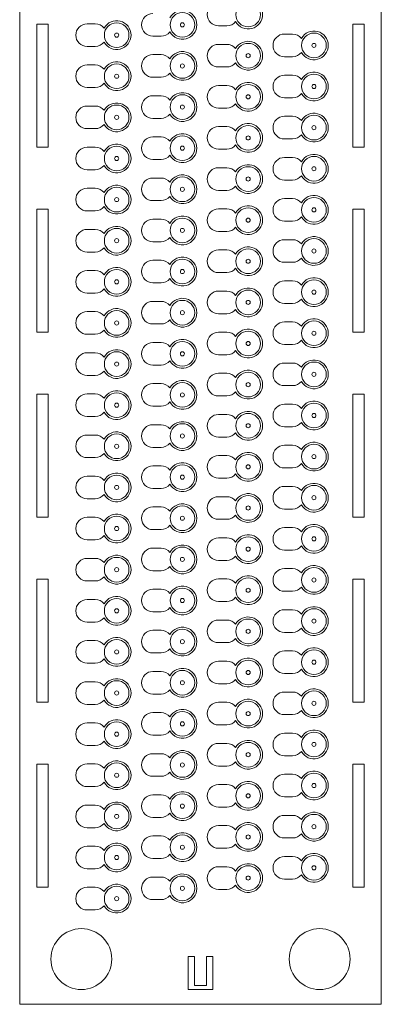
# Model space of a CAD drawing. Header units: millimetres. Extents: x 0 to 88, y 0 to 448.
# Tile 1 of 2: x 0 to 88, y 0 to 239. Entities that reach past the tile are written whole.
import ezdxf

# ---------------------------------------------------------------- set-up
doc = ezdxf.new("R2010")
doc.units = ezdxf.units.MM

msp = doc.modelspace()

# ---------------------------------------------------------------- linework, layer by layer
at = {"color": 7, "linetype": 'Continuous', "lineweight": 15}
for p, q in [((0, 448), (0, 0)), ((88, 0), (88, 448)), ((4.16, 238.38), (4.16, 208.48)), ((6.9, 238.38), (4.16, 238.38)), ((6.9, 208.48), (6.9, 238.38)), ((18.4, 238.45), (16.4, 238.45)), ((48.4, 237.95), (50.4, 237.95)), ((83.84, 238.38), (81.1, 238.38)), ((81.1, 238.38), (81.1, 208.48)), ((83.84, 208.48), (83.84, 238.38)), ((32.4, 235.45), (34.4, 235.45)), ((66.4, 235.95), (64.4, 235.95)), ((16.4, 232.95), (18.4, 232.95)), ((50.4, 233.45), (48.4, 233.45)), ((34.4, 230.95), (32.4, 230.95)), ((64.4, 230.45), (66.4, 230.45)), ((18.4, 228.45), (16.4, 228.45)), ((48.4, 227.95), (50.4, 227.95)), ((32.4, 225.45), (34.4, 225.45)), ((66.4, 225.95), (64.4, 225.95)), ((16.4, 222.95), (18.4, 222.95)), ((50.4, 223.45), (48.4, 223.45)), ((34.4, 220.95), (32.4, 220.95)), ((64.4, 220.45), (66.4, 220.45)), ((18.4, 218.45), (16.4, 218.45)), ((48.4, 217.95), (50.4, 217.95)), ((66.4, 215.95), (64.4, 215.95)), ((32.4, 215.45), (34.4, 215.45)), ((50.4, 213.45), (48.4, 213.45)), ((16.4, 212.95), (18.4, 212.95)), ((34.4, 210.95), (32.4, 210.95)), ((4.16, 208.48), (6.9, 208.48)), ((18.4, 208.45), (16.4, 208.45)), ((64.4, 210.45), (66.4, 210.45)), ((81.1, 208.48), (83.84, 208.48)), ((48.4, 207.95), (50.4, 207.95)), ((66.4, 205.95), (64.4, 205.95)), ((32.4, 205.45), (34.4, 205.45)), ((16.4, 202.95), (18.4, 202.95)), ((50.4, 203.45), (48.4, 203.45)), ((34.4, 200.95), (32.4, 200.95)), ((64.4, 200.45), (66.4, 200.45)), ((18.4, 198.45), (16.4, 198.45)), ((48.4, 197.95), (50.4, 197.95)), ((32.4, 195.45), (34.4, 195.45)), ((66.4, 195.95), (64.4, 195.95)), ((4.16, 193.38), (4.16, 163.48)), ((6.9, 193.38), (4.16, 193.38)), ((6.9, 163.48), (6.9, 193.38)), ((16.4, 192.95), (18.4, 192.95)), ((50.4, 193.45), (48.4, 193.45)), ((83.84, 193.38), (81.1, 193.38)), ((81.1, 193.38), (81.1, 163.48)), ((83.84, 163.48), (83.84, 193.38)), ((34.4, 190.95), (32.4, 190.95)), ((64.4, 190.45), (66.4, 190.45)), ((18.4, 188.45), (16.4, 188.45)), ((48.4, 187.95), (50.4, 187.95)), ((32.4, 185.45), (34.4, 185.45)), ((66.4, 185.95), (64.4, 185.95)), ((16.4, 182.95), (18.4, 182.95)), ((50.4, 183.45), (48.4, 183.45)), ((34.4, 180.95), (32.4, 180.95)), ((64.4, 180.45), (66.4, 180.45)), ((18.4, 178.45), (16.4, 178.45)), ((48.4, 177.95), (50.4, 177.95)), ((32.4, 175.45), (34.4, 175.45)), ((66.4, 175.95), (64.4, 175.95)), ((16.4, 172.95), (18.4, 172.95)), ((50.4, 173.45), (48.4, 173.45)), ((34.4, 170.95), (32.4, 170.95)), ((64.4, 170.45), (66.4, 170.45)), ((18.4, 168.45), (16.4, 168.45)), ((48.4, 167.95), (50.4, 167.95)), ((32.4, 165.45), (34.4, 165.45)), ((66.4, 165.95), (64.4, 165.95)), ((4.16, 163.48), (6.9, 163.48)), ((16.4, 162.95), (18.4, 162.95)), ((50.4, 163.45), (48.4, 163.45)), ((81.1, 163.48), (83.84, 163.48)), ((34.4, 160.95), (32.4, 160.95)), ((64.4, 160.45), (66.4, 160.45)), ((18.4, 158.45), (16.4, 158.45)), ((48.4, 157.95), (50.4, 157.95)), ((66.4, 155.95), (64.4, 155.95)), ((32.4, 155.45), (34.4, 155.45)), ((50.4, 153.45), (48.4, 153.45)), ((16.4, 152.95), (18.4, 152.95)), ((34.4, 150.95), (32.4, 150.95)), ((64.4, 150.45), (66.4, 150.45)), ((4.16, 148.38), (4.16, 118.48)), ((6.9, 148.38), (4.16, 148.38)), ((6.9, 118.48), (6.9, 148.38)), ((18.4, 148.45), (16.4, 148.45)), ((48.4, 147.95), (50.4, 147.95)), ((83.84, 148.38), (81.1, 148.38)), ((81.1, 148.38), (81.1, 118.48)), ((83.84, 118.48), (83.84, 148.38)), ((32.4, 145.45), (34.4, 145.45)), ((66.4, 145.95), (64.4, 145.95)), ((16.4, 142.95), (18.4, 142.95)), ((50.4, 143.45), (48.4, 143.45)), ((34.4, 140.95), (32.4, 140.95)), ((64.4, 140.45), (66.4, 140.45)), ((18.4, 138.45), (16.4, 138.45)), ((48.4, 137.95), (50.4, 137.95)), ((32.4, 135.45), (34.4, 135.45)), ((66.4, 135.95), (64.4, 135.95)), ((16.4, 132.95), (18.4, 132.95)), ((50.4, 133.45), (48.4, 133.45)), ((34.4, 130.95), (32.4, 130.95)), ((64.4, 130.45), (66.4, 130.45)), ((18.4, 128.45), (16.4, 128.45)), ((48.4, 127.95), (50.4, 127.95)), ((32.4, 125.45), (34.4, 125.45)), ((66.4, 125.95), (64.4, 125.95)), ((16.4, 122.95), (18.4, 122.95)), ((50.4, 123.45), (48.4, 123.45)), ((34.4, 120.95), (32.4, 120.95)), ((64.4, 120.45), (66.4, 120.45)), ((4.16, 118.48), (6.9, 118.48)), ((18.4, 118.45), (16.4, 118.45)), ((48.4, 117.95), (50.4, 117.95)), ((81.1, 118.48), (83.84, 118.48)), ((32.4, 115.45), (34.4, 115.45)), ((66.4, 115.95), (64.4, 115.95)), ((16.4, 112.95), (18.4, 112.95)), ((50.4, 113.45), (48.4, 113.45)), ((34.4, 110.95), (32.4, 110.95)), ((64.4, 110.45), (66.4, 110.45)), ((18.4, 108.45), (16.4, 108.45)), ((48.4, 107.95), (50.4, 107.95)), ((32.4, 105.45), (34.4, 105.45)), ((66.4, 105.95), (64.4, 105.95)), ((4.16, 103.38), (4.16, 73.48)), ((6.9, 103.38), (4.16, 103.38)), ((6.9, 73.48), (6.9, 103.38)), ((50.4, 103.45), (48.4, 103.45)), ((83.84, 103.38), (81.1, 103.38)), ((81.1, 103.38), (81.1, 73.48)), ((83.84, 73.48), (83.84, 103.38)), ((16.4, 102.95), (18.4, 102.95)), ((34.4, 100.95), (32.4, 100.95)), ((18.4, 98.45), (16.4, 98.45)), ((64.4, 100.45), (66.4, 100.45)), ((48.4, 97.95), (50.4, 97.95)), ((66.4, 95.95), (64.4, 95.95)), ((32.4, 95.45), (34.4, 95.45)), ((50.4, 93.45), (48.4, 93.45)), ((16.4, 92.95), (18.4, 92.95)), ((34.4, 90.95), (32.4, 90.95)), ((64.4, 90.45), (66.4, 90.45)), ((18.4, 88.45), (16.4, 88.45)), ((48.4, 87.95), (50.4, 87.95)), ((32.4, 85.45), (34.4, 85.45)), ((66.4, 85.95), (64.4, 85.95)), ((16.4, 82.95), (18.4, 82.95)), ((50.4, 83.45), (48.4, 83.45)), ((34.4, 80.95), (32.4, 80.95)), ((64.4, 80.45), (66.4, 80.45)), ((18.4, 78.45), (16.4, 78.45)), ((48.4, 77.95), (50.4, 77.95)), ((32.4, 75.45), (34.4, 75.45)), ((66.4, 75.95), (64.4, 75.95)), ((4.16, 73.48), (6.9, 73.48)), ((16.4, 72.95), (18.4, 72.95)), ((50.4, 73.45), (48.4, 73.45)), ((81.1, 73.48), (83.84, 73.48)), ((34.4, 70.95), (32.4, 70.95)), ((64.4, 70.45), (66.4, 70.45)), ((18.4, 68.45), (16.4, 68.45)), ((48.4, 67.95), (50.4, 67.95)), ((32.4, 65.45), (34.4, 65.45)), ((66.4, 65.95), (64.4, 65.95)), ((16.4, 62.95), (18.4, 62.95)), ((50.4, 63.45), (48.4, 63.45)), ((34.4, 60.95), (32.4, 60.95)), ((64.4, 60.45), (66.4, 60.45)), ((4.16, 58.38), (4.16, 28.48)), ((6.9, 58.38), (4.16, 58.38)), ((6.9, 28.48), (6.9, 58.38)), ((18.4, 58.45), (16.4, 58.45)), ((48.4, 57.95), (50.4, 57.95)), ((83.84, 58.38), (81.1, 58.38)), ((81.1, 58.38), (81.1, 28.48)), ((83.84, 28.48), (83.84, 58.38)), ((32.4, 55.45), (34.4, 55.45)), ((66.4, 55.95), (64.4, 55.95)), ((16.4, 52.95), (18.4, 52.95)), ((50.4, 53.45), (48.4, 53.45)), ((34.4, 50.95), (32.4, 50.95)), ((64.4, 50.45), (66.4, 50.45)), ((18.4, 48.45), (16.4, 48.45)), ((48.4, 47.95), (50.4, 47.95)), ((66.4, 45.95), (64.4, 45.95)), ((32.4, 45.45), (34.4, 45.45)), ((50.4, 43.45), (48.4, 43.45)), ((16.4, 42.95), (18.4, 42.95)), ((34.4, 40.95), (32.4, 40.95)), ((18.4, 38.45), (16.4, 38.45)), ((64.4, 40.45), (66.4, 40.45)), ((48.4, 37.95), (50.4, 37.95)), ((66.4, 35.95), (64.4, 35.95)), ((32.4, 35.45), (34.4, 35.45)), ((16.4, 32.95), (18.4, 32.95)), ((50.4, 33.45), (48.4, 33.45)), ((34.4, 30.95), (32.4, 30.95)), ((64.4, 30.45), (66.4, 30.45)), ((4.16, 28.48), (6.9, 28.48)), ((18.4, 28.45), (16.4, 28.45)), ((48.4, 27.95), (50.4, 27.95)), ((81.1, 28.48), (83.84, 28.48)), ((32.4, 25.45), (34.4, 25.45)), ((16.4, 22.95), (18.4, 22.95)), ((42.5, 11.6), (41, 11.6)), ((41, 11.6), (41, 3.6)), ((42.5, 4.6), (42.5, 11.6)), ((47, 11.6), (45.5, 11.6)), ((45.5, 11.6), (45.5, 4.6)), ((47, 3.6), (47, 11.6)), ((41, 3.6), (47, 3.6)), ((45.5, 4.6), (42.5, 4.6)), ((0, 0), (88, 0))]:
    msp.add_line(p, q, dxfattribs=at)
for centre, radius in [((55.6, 240.7), 3), ((39.6, 238.2), 3), ((23.6, 235.7), 3), ((39.6, 238.2), 0.5), ((23.6, 235.7), 0.5), ((71.6, 233.2), 3), ((55.6, 230.7), 3), ((71.6, 233.2), 0.5), ((39.6, 228.2), 3), ((55.6, 230.7), 0.5), ((23.6, 225.7), 3), ((39.6, 228.2), 0.5), ((23.6, 225.7), 0.5), ((71.6, 223.2), 3), ((55.6, 220.7), 3), ((71.6, 223.2), 0.5), ((39.6, 218.2), 3), ((55.6, 220.7), 0.5), ((23.6, 215.7), 3), ((39.6, 218.2), 0.5), ((23.6, 215.7), 0.5), ((71.6, 213.2), 3), ((55.6, 210.7), 3), ((71.6, 213.2), 0.5), ((39.6, 208.2), 3), ((55.6, 210.7), 0.5), ((23.6, 205.7), 3), ((39.6, 208.2), 0.5), ((23.6, 205.7), 0.5), ((71.6, 203.2), 3), ((55.6, 200.7), 3), ((71.6, 203.2), 0.5), ((39.6, 198.2), 3), ((55.6, 200.7), 0.5), ((23.6, 195.7), 3), ((39.6, 198.2), 0.5), ((23.6, 195.7), 0.5), ((71.6, 193.2), 3), ((55.6, 190.7), 3), ((71.6, 193.2), 0.5), ((39.6, 188.2), 3), ((55.6, 190.7), 0.5), ((23.6, 185.7), 3), ((39.6, 188.2), 0.5), ((23.6, 185.7), 0.5), ((71.6, 183.2), 3), ((55.6, 180.7), 3), ((71.6, 183.2), 0.5), ((39.6, 178.2), 3), ((55.6, 180.7), 0.5), ((23.6, 175.7), 3), ((39.6, 178.2), 0.5), ((23.6, 175.7), 0.5), ((71.6, 173.2), 3), ((55.6, 170.7), 3), ((71.6, 173.2), 0.5), ((39.6, 168.2), 3), ((55.6, 170.7), 0.5), ((23.6, 165.7), 3), ((39.6, 168.2), 0.5), ((23.6, 165.7), 0.5), ((71.6, 163.2), 3), ((55.6, 160.7), 3), ((71.6, 163.2), 0.5), ((39.6, 158.2), 3), ((55.6, 160.7), 0.5), ((23.6, 155.7), 3), ((39.6, 158.2), 0.5), ((23.6, 155.7), 0.5), ((71.6, 153.2), 3), ((55.6, 150.7), 3), ((71.6, 153.2), 0.5), ((39.6, 148.2), 3), ((55.6, 150.7), 0.5), ((23.6, 145.7), 3), ((39.6, 148.2), 0.5), ((23.6, 145.7), 0.5), ((71.6, 143.2), 3), ((55.6, 140.7), 3), ((71.6, 143.2), 0.5), ((39.6, 138.2), 3), ((55.6, 140.7), 0.5), ((23.6, 135.7), 3), ((39.6, 138.2), 0.5), ((23.6, 135.7), 0.5), ((71.6, 133.2), 3), ((55.6, 130.7), 3), ((71.6, 133.2), 0.5), ((39.6, 128.2), 3), ((55.6, 130.7), 0.5), ((23.6, 125.7), 3), ((39.6, 128.2), 0.5), ((23.6, 125.7), 0.5), ((71.6, 123.2), 3), ((55.6, 120.7), 3), ((71.6, 123.2), 0.5), ((39.6, 118.2), 3), ((55.6, 120.7), 0.5), ((23.6, 115.7), 3), ((39.6, 118.2), 0.5), ((23.6, 115.7), 0.5), ((71.6, 113.2), 3), ((55.6, 110.7), 3), ((71.6, 113.2), 0.5), ((39.6, 108.2), 3), ((55.6, 110.7), 0.5), ((23.6, 105.7), 3), ((39.6, 108.2), 0.5), ((23.6, 105.7), 0.5), ((71.6, 103.2), 3), ((55.6, 100.7), 3), ((71.6, 103.2), 0.5), ((39.6, 98.2), 3), ((55.6, 100.7), 0.5), ((23.6, 95.7), 3), ((39.6, 98.2), 0.5), ((23.6, 95.7), 0.5), ((71.6, 93.2), 3), ((55.6, 90.7), 3), ((71.6, 93.2), 0.5), ((39.6, 88.2), 3), ((55.6, 90.7), 0.5), ((23.6, 85.7), 3), ((39.6, 88.2), 0.5), ((23.6, 85.7), 0.5), ((71.6, 83.2), 3), ((55.6, 80.7), 3), ((71.6, 83.2), 0.5), ((39.6, 78.2), 3), ((55.6, 80.7), 0.5), ((23.6, 75.7), 3), ((39.6, 78.2), 0.5), ((23.6, 75.7), 0.5), ((71.6, 73.2), 3), ((55.6, 70.7), 3), ((71.6, 73.2), 0.5), ((39.6, 68.2), 3), ((55.6, 70.7), 0.5), ((23.6, 65.7), 3), ((39.6, 68.2), 0.5), ((23.6, 65.7), 0.5), ((71.6, 63.2), 3), ((55.6, 60.7), 3), ((71.6, 63.2), 0.5), ((39.6, 58.2), 3), ((55.6, 60.7), 0.5), ((23.6, 55.7), 3), ((39.6, 58.2), 0.5), ((23.6, 55.7), 0.5), ((71.6, 53.2), 3), ((55.6, 50.7), 3), ((71.6, 53.2), 0.5), ((39.6, 48.2), 3), ((55.6, 50.7), 0.5), ((23.6, 45.7), 3), ((39.6, 48.2), 0.5), ((23.6, 45.7), 0.5), ((71.6, 43.2), 3), ((55.6, 40.7), 3), ((71.6, 43.2), 0.5), ((39.6, 38.2), 3), ((55.6, 40.7), 0.5), ((23.6, 35.7), 3), ((39.6, 38.2), 0.5), ((23.6, 35.7), 0.5), ((71.6, 33.2), 3), ((55.6, 30.7), 3), ((71.6, 33.2), 0.5), ((39.6, 28.2), 3), ((55.6, 30.7), 0.5), ((23.6, 25.7), 3), ((39.6, 28.2), 0.5), ((23.6, 25.7), 0.5), ((15, 11), 7.4), ((73, 11), 7.4)]:
    msp.add_circle(centre, radius, dxfattribs=at)
for centre, radius, start, end in [((48.4, 240.7), 2.75, 90, 270), ((55.6, 240.7), 3.5, 209.3508, 150.6492), ((32.4, 238.2), 2.75, 90, 270), ((39.6, 238.2), 3.5, 209.3508, 150.6492), ((16.4, 235.7), 2.75, 90, 270), ((18.4, 235.7), 2.75, 38.5967, 90), ((23.6, 235.7), 3.5, 209.3508, 150.6492), ((50.4, 240.7), 2.75, 270, 321.4033), ((34.4, 238.2), 2.75, 270, 321.4033), ((64.4, 233.2), 2.75, 90, 270), ((66.4, 233.2), 2.75, 38.5967, 90), ((71.6, 233.2), 3.5, 209.3508, 150.6492), ((18.4, 235.7), 2.75, 270, 321.4033), ((48.4, 230.7), 2.75, 90, 270), ((50.4, 230.7), 2.75, 38.5967, 90), ((55.6, 230.7), 3.5, 209.3508, 150.6492), ((32.4, 228.2), 2.75, 90, 270), ((34.4, 228.2), 2.75, 38.5967, 90), ((39.6, 228.2), 3.5, 209.3508, 150.6492), ((66.4, 233.2), 2.75, 270, 321.4033), ((16.4, 225.7), 2.75, 90, 270), ((18.4, 225.7), 2.75, 38.5967, 90), ((23.6, 225.7), 3.5, 209.3508, 150.6492), ((50.4, 230.7), 2.75, 270, 321.4033), ((34.4, 228.2), 2.75, 270, 321.4033), ((64.4, 223.2), 2.75, 90, 270), ((66.4, 223.2), 2.75, 38.5967, 90), ((71.6, 223.2), 3.5, 209.3508, 150.6492), ((18.4, 225.7), 2.75, 270, 321.4033), ((48.4, 220.7), 2.75, 90, 270), ((50.4, 220.7), 2.75, 38.5967, 90), ((55.6, 220.7), 3.5, 209.3508, 150.6492), ((32.4, 218.2), 2.75, 90, 270), ((34.4, 218.2), 2.75, 38.5967, 90), ((39.6, 218.2), 3.5, 209.3508, 150.6492), ((66.4, 223.2), 2.75, 270, 321.4033), ((16.4, 215.7), 2.75, 90, 270), ((18.4, 215.7), 2.75, 38.5967, 90), ((23.6, 215.7), 3.5, 209.3508, 150.6492), ((50.4, 220.7), 2.75, 270, 321.4033), ((34.4, 218.2), 2.75, 270, 321.4033), ((64.4, 213.2), 2.75, 90, 270), ((66.4, 213.2), 2.75, 38.5967, 90), ((71.6, 213.2), 3.5, 209.3508, 150.6492), ((18.4, 215.7), 2.75, 270, 321.4033), ((48.4, 210.7), 2.75, 90, 270), ((50.4, 210.7), 2.75, 38.5967, 90), ((55.6, 210.7), 3.5, 209.3508, 150.6492), ((32.4, 208.2), 2.75, 90, 270), ((34.4, 208.2), 2.75, 38.5967, 90), ((39.6, 208.2), 3.5, 209.3508, 150.6492), ((66.4, 213.2), 2.75, 270, 321.4033), ((16.4, 205.7), 2.75, 90, 270), ((18.4, 205.7), 2.75, 38.5967, 90), ((23.6, 205.7), 3.5, 209.3508, 150.6492), ((50.4, 210.7), 2.75, 270, 321.4033), ((34.4, 208.2), 2.75, 270, 321.4033), ((64.4, 203.2), 2.75, 90, 270), ((66.4, 203.2), 2.75, 38.5967, 90), ((71.6, 203.2), 3.5, 209.3508, 150.6492), ((18.4, 205.7), 2.75, 270, 321.4033), ((55.6, 200.7), 3.5, 209.3508, 150.6492), ((39.6, 198.2), 3.5, 209.3508, 150.6492), ((48.4, 200.7), 2.75, 90, 270), ((50.4, 200.7), 2.75, 38.5967, 90), ((66.4, 203.2), 2.75, 270, 321.4033), ((23.6, 195.7), 3.5, 209.3508, 150.6492), ((32.4, 198.2), 2.75, 90, 270), ((34.4, 198.2), 2.75, 38.5967, 90), ((50.4, 200.7), 2.75, 270, 321.4033), ((16.4, 195.7), 2.75, 90, 270), ((18.4, 195.7), 2.75, 38.5967, 90), ((34.4, 198.2), 2.75, 270, 321.4033), ((71.6, 193.2), 3.5, 209.3508, 150.6492), ((18.4, 195.7), 2.75, 270, 321.4033), ((55.6, 190.7), 3.5, 209.3508, 150.6492), ((64.4, 193.2), 2.75, 90, 270), ((66.4, 193.2), 2.75, 38.5967, 90), ((39.6, 188.2), 3.5, 209.3508, 150.6492), ((48.4, 190.7), 2.75, 90, 270), ((50.4, 190.7), 2.75, 38.5967, 90), ((23.6, 185.7), 3.5, 209.3508, 150.6492), ((32.4, 188.2), 2.75, 90, 270), ((34.4, 188.2), 2.75, 38.5967, 90), ((66.4, 193.2), 2.75, 270, 321.4033), ((16.4, 185.7), 2.75, 90, 270), ((18.4, 185.7), 2.75, 38.5967, 90), ((50.4, 190.7), 2.75, 270, 321.4033), ((34.4, 188.2), 2.75, 270, 321.4033), ((64.4, 183.2), 2.75, 90, 270), ((66.4, 183.2), 2.75, 38.5967, 90), ((71.6, 183.2), 3.5, 209.3508, 150.6492), ((18.4, 185.7), 2.75, 270, 321.4033), ((48.4, 180.7), 2.75, 90, 270), ((50.4, 180.7), 2.75, 38.5967, 90), ((55.6, 180.7), 3.5, 209.3508, 150.6492), ((32.4, 178.2), 2.75, 90, 270), ((34.4, 178.2), 2.75, 38.5967, 90), ((39.6, 178.2), 3.5, 209.3508, 150.6492), ((66.4, 183.2), 2.75, 270, 321.4033), ((16.4, 175.7), 2.75, 90, 270), ((18.4, 175.7), 2.75, 38.5967, 90), ((23.6, 175.7), 3.5, 209.3508, 150.6492), ((50.4, 180.7), 2.75, 270, 321.4033), ((34.4, 178.2), 2.75, 270, 321.4033), ((64.4, 173.2), 2.75, 90, 270), ((66.4, 173.2), 2.75, 38.5967, 90), ((71.6, 173.2), 3.5, 209.3508, 150.6492), ((18.4, 175.7), 2.75, 270, 321.4033), ((48.4, 170.7), 2.75, 90, 270), ((50.4, 170.7), 2.75, 38.5967, 90), ((55.6, 170.7), 3.5, 209.3508, 150.6492), ((32.4, 168.2), 2.75, 90, 270), ((34.4, 168.2), 2.75, 38.5967, 90), ((39.6, 168.2), 3.5, 209.3508, 150.6492), ((66.4, 173.2), 2.75, 270, 321.4033), ((16.4, 165.7), 2.75, 90, 270), ((18.4, 165.7), 2.75, 38.5967, 90), ((23.6, 165.7), 3.5, 209.3508, 150.6492), ((50.4, 170.7), 2.75, 270, 321.4033), ((34.4, 168.2), 2.75, 270, 321.4033), ((64.4, 163.2), 2.75, 90, 270), ((66.4, 163.2), 2.75, 38.5967, 90), ((71.6, 163.2), 3.5, 209.3508, 150.6492), ((18.4, 165.7), 2.75, 270, 321.4033), ((48.4, 160.7), 2.75, 90, 270), ((50.4, 160.7), 2.75, 38.5967, 90), ((55.6, 160.7), 3.5, 209.3508, 150.6492), ((32.4, 158.2), 2.75, 90, 270), ((34.4, 158.2), 2.75, 38.5967, 90), ((39.6, 158.2), 3.5, 209.3508, 150.6492), ((66.4, 163.2), 2.75, 270, 321.4033), ((16.4, 155.7), 2.75, 90, 270), ((18.4, 155.7), 2.75, 38.5967, 90), ((23.6, 155.7), 3.5, 209.3508, 150.6492), ((50.4, 160.7), 2.75, 270, 321.4033), ((34.4, 158.2), 2.75, 270, 321.4033), ((64.4, 153.2), 2.75, 90, 270), ((66.4, 153.2), 2.75, 38.5967, 90), ((71.6, 153.2), 3.5, 209.3508, 150.6492), ((18.4, 155.7), 2.75, 270, 321.4033), ((48.4, 150.7), 2.75, 90, 270), ((50.4, 150.7), 2.75, 38.5967, 90), ((55.6, 150.7), 3.5, 209.3508, 150.6492), ((32.4, 148.2), 2.75, 90, 270), ((34.4, 148.2), 2.75, 38.5967, 90), ((39.6, 148.2), 3.5, 209.3508, 150.6492), ((66.4, 153.2), 2.75, 270, 321.4033), ((23.6, 145.7), 3.5, 209.3508, 150.6492), ((50.4, 150.7), 2.75, 270, 321.4033), ((16.4, 145.7), 2.75, 90, 270), ((18.4, 145.7), 2.75, 38.5967, 90), ((34.4, 148.2), 2.75, 270, 321.4033), ((71.6, 143.2), 3.5, 209.3508, 150.6492), ((18.4, 145.7), 2.75, 270, 321.4033), ((55.6, 140.7), 3.5, 209.3508, 150.6492), ((64.4, 143.2), 2.75, 90, 270), ((66.4, 143.2), 2.75, 38.5967, 90), ((39.6, 138.2), 3.5, 209.3508, 150.6492), ((48.4, 140.7), 2.75, 90, 270), ((50.4, 140.7), 2.75, 38.5967, 90), ((66.4, 143.2), 2.75, 270, 321.4033), ((23.6, 135.7), 3.5, 209.3508, 150.6492), ((32.4, 138.2), 2.75, 90, 270), ((34.4, 138.2), 2.75, 38.5967, 90), ((50.4, 140.7), 2.75, 270, 321.4033), ((16.4, 135.7), 2.75, 90, 270), ((18.4, 135.7), 2.75, 38.5967, 90), ((71.6, 133.2), 3.5, 209.3508, 150.6492), ((34.4, 138.2), 2.75, 270, 321.4033), ((55.6, 130.7), 3.5, 209.3508, 150.6492), ((64.4, 133.2), 2.75, 90, 270), ((66.4, 133.2), 2.75, 38.5967, 90), ((18.4, 135.7), 2.75, 270, 321.4033), ((39.6, 128.2), 3.5, 209.3508, 150.6492), ((48.4, 130.7), 2.75, 90, 270), ((50.4, 130.7), 2.75, 38.5967, 90), ((32.4, 128.2), 2.75, 90, 270), ((34.4, 128.2), 2.75, 38.5967, 90), ((66.4, 133.2), 2.75, 270, 321.4033), ((16.4, 125.7), 2.75, 90, 270), ((18.4, 125.7), 2.75, 38.5967, 90), ((23.6, 125.7), 3.5, 209.3508, 150.6492), ((50.4, 130.7), 2.75, 270, 321.4033), ((34.4, 128.2), 2.75, 270, 321.4033), ((64.4, 123.2), 2.75, 90, 270), ((66.4, 123.2), 2.75, 38.5967, 90), ((71.6, 123.2), 3.5, 209.3508, 150.6492), ((18.4, 125.7), 2.75, 270, 321.4033), ((48.4, 120.7), 2.75, 90, 270), ((50.4, 120.7), 2.75, 38.5967, 90), ((55.6, 120.7), 3.5, 209.3508, 150.6492), ((32.4, 118.2), 2.75, 90, 270), ((34.4, 118.2), 2.75, 38.5967, 90), ((39.6, 118.2), 3.5, 209.3508, 150.6492), ((66.4, 123.2), 2.75, 270, 321.4033), ((16.4, 115.7), 2.75, 90, 270), ((18.4, 115.7), 2.75, 38.5967, 90), ((23.6, 115.7), 3.5, 209.3508, 150.6492), ((50.4, 120.7), 2.75, 270, 321.4033), ((34.4, 118.2), 2.75, 270, 321.4033), ((64.4, 113.2), 2.75, 90, 270), ((66.4, 113.2), 2.75, 38.5967, 90), ((71.6, 113.2), 3.5, 209.3508, 150.6492), ((18.4, 115.7), 2.75, 270, 321.4033), ((48.4, 110.7), 2.75, 90, 270), ((50.4, 110.7), 2.75, 38.5967, 90), ((55.6, 110.7), 3.5, 209.3508, 150.6492), ((32.4, 108.2), 2.75, 90, 270), ((34.4, 108.2), 2.75, 38.5967, 90), ((39.6, 108.2), 3.5, 209.3508, 150.6492), ((66.4, 113.2), 2.75, 270, 321.4033), ((16.4, 105.7), 2.75, 90, 270), ((18.4, 105.7), 2.75, 38.5967, 90), ((23.6, 105.7), 3.5, 209.3508, 150.6492), ((50.4, 110.7), 2.75, 270, 321.4033), ((34.4, 108.2), 2.75, 270, 321.4033), ((64.4, 103.2), 2.75, 90, 270), ((66.4, 103.2), 2.75, 38.5967, 90), ((71.6, 103.2), 3.5, 209.3508, 150.6492), ((18.4, 105.7), 2.75, 270, 321.4033), ((48.4, 100.7), 2.75, 90, 270), ((50.4, 100.7), 2.75, 38.5967, 90), ((55.6, 100.7), 3.5, 209.3508, 150.6492), ((32.4, 98.2), 2.75, 90, 270), ((34.4, 98.2), 2.75, 38.5967, 90), ((39.6, 98.2), 3.5, 209.3508, 150.6492), ((66.4, 103.2), 2.75, 270, 321.4033), ((16.4, 95.7), 2.75, 90, 270), ((18.4, 95.7), 2.75, 38.5967, 90), ((23.6, 95.7), 3.5, 209.3508, 150.6492), ((50.4, 100.7), 2.75, 270, 321.4033), ((34.4, 98.2), 2.75, 270, 321.4033), ((64.4, 93.2), 2.75, 90, 270), ((66.4, 93.2), 2.75, 38.5967, 90), ((71.6, 93.2), 3.5, 209.3508, 150.6492), ((18.4, 95.7), 2.75, 270, 321.4033), ((48.4, 90.7), 2.75, 90, 270), ((50.4, 90.7), 2.75, 38.5967, 90), ((55.6, 90.7), 3.5, 209.3508, 150.6492), ((39.6, 88.2), 3.5, 209.3508, 150.6492), ((66.4, 93.2), 2.75, 270, 321.4033), ((23.6, 85.7), 3.5, 209.3508, 150.6492), ((32.4, 88.2), 2.75, 90, 270), ((34.4, 88.2), 2.75, 38.5967, 90), ((50.4, 90.7), 2.75, 270, 321.4033), ((16.4, 85.7), 2.75, 90, 270), ((18.4, 85.7), 2.75, 38.5967, 90), ((34.4, 88.2), 2.75, 270, 321.4033), ((71.6, 83.2), 3.5, 209.3508, 150.6492), ((18.4, 85.7), 2.75, 270, 321.4033), ((55.6, 80.7), 3.5, 209.3508, 150.6492), ((64.4, 83.2), 2.75, 90, 270), ((66.4, 83.2), 2.75, 38.5967, 90), ((39.6, 78.2), 3.5, 209.3508, 150.6492), ((48.4, 80.7), 2.75, 90, 270), ((50.4, 80.7), 2.75, 38.5967, 90), ((66.4, 83.2), 2.75, 270, 321.4033), ((23.6, 75.7), 3.5, 209.3508, 150.6492), ((32.4, 78.2), 2.75, 90, 270), ((34.4, 78.2), 2.75, 38.5967, 90), ((16.4, 75.7), 2.75, 90, 270), ((18.4, 75.7), 2.75, 38.5967, 90), ((50.4, 80.7), 2.75, 270, 321.4033), ((71.6, 73.2), 3.5, 209.3508, 150.6492), ((34.4, 78.2), 2.75, 270, 321.4033), ((64.4, 73.2), 2.75, 90, 270), ((66.4, 73.2), 2.75, 38.5967, 90), ((18.4, 75.7), 2.75, 270, 321.4033), ((48.4, 70.7), 2.75, 90, 270), ((50.4, 70.7), 2.75, 38.5967, 90), ((55.6, 70.7), 3.5, 209.3508, 150.6492), ((32.4, 68.2), 2.75, 90, 270), ((34.4, 68.2), 2.75, 38.5967, 90), ((39.6, 68.2), 3.5, 209.3508, 150.6492), ((66.4, 73.2), 2.75, 270, 321.4033), ((16.4, 65.7), 2.75, 90, 270), ((18.4, 65.7), 2.75, 38.5967, 90), ((23.6, 65.7), 3.5, 209.3508, 150.6492), ((50.4, 70.7), 2.75, 270, 321.4033), ((34.4, 68.2), 2.75, 270, 321.4033), ((64.4, 63.2), 2.75, 90, 270), ((66.4, 63.2), 2.75, 38.5967, 90), ((71.6, 63.2), 3.5, 209.3508, 150.6492), ((18.4, 65.7), 2.75, 270, 321.4033), ((48.4, 60.7), 2.75, 90, 270), ((50.4, 60.7), 2.75, 38.5967, 90), ((55.6, 60.7), 3.5, 209.3508, 150.6492), ((32.4, 58.2), 2.75, 90, 270), ((34.4, 58.2), 2.75, 38.5967, 90), ((39.6, 58.2), 3.5, 209.3508, 150.6492), ((66.4, 63.2), 2.75, 270, 321.4033), ((16.4, 55.7), 2.75, 90, 270), ((18.4, 55.7), 2.75, 38.5967, 90), ((23.6, 55.7), 3.5, 209.3508, 150.6492), ((50.4, 60.7), 2.75, 270, 321.4033), ((34.4, 58.2), 2.75, 270, 321.4033), ((64.4, 53.2), 2.75, 90, 270), ((66.4, 53.2), 2.75, 38.5967, 90), ((71.6, 53.2), 3.5, 209.3508, 150.6492), ((18.4, 55.7), 2.75, 270, 321.4033), ((48.4, 50.7), 2.75, 90, 270), ((50.4, 50.7), 2.75, 38.5967, 90), ((55.6, 50.7), 3.5, 209.3508, 150.6492), ((32.4, 48.2), 2.75, 90, 270), ((34.4, 48.2), 2.75, 38.5967, 90), ((39.6, 48.2), 3.5, 209.3508, 150.6492), ((66.4, 53.2), 2.75, 270, 321.4033), ((16.4, 45.7), 2.75, 90, 270), ((18.4, 45.7), 2.75, 38.5967, 90), ((23.6, 45.7), 3.5, 209.3508, 150.6492), ((50.4, 50.7), 2.75, 270, 321.4033), ((34.4, 48.2), 2.75, 270, 321.4033), ((64.4, 43.2), 2.75, 90, 270), ((66.4, 43.2), 2.75, 38.5967, 90), ((71.6, 43.2), 3.5, 209.3508, 150.6492), ((18.4, 45.7), 2.75, 270, 321.4033), ((48.4, 40.7), 2.75, 90, 270), ((50.4, 40.7), 2.75, 38.5967, 90), ((55.6, 40.7), 3.5, 209.3508, 150.6492), ((32.4, 38.2), 2.75, 90, 270), ((34.4, 38.2), 2.75, 38.5967, 90), ((39.6, 38.2), 3.5, 209.3508, 150.6492), ((66.4, 43.2), 2.75, 270, 321.4033), ((16.4, 35.7), 2.75, 90, 270), ((18.4, 35.7), 2.75, 38.5967, 90), ((23.6, 35.7), 3.5, 209.3508, 150.6492), ((50.4, 40.7), 2.75, 270, 321.4033), ((34.4, 38.2), 2.75, 270, 321.4033), ((64.4, 33.2), 2.75, 90, 270), ((66.4, 33.2), 2.75, 38.5967, 90), ((71.6, 33.2), 3.5, 209.3508, 150.6492), ((18.4, 35.7), 2.75, 270, 321.4033), ((55.6, 30.7), 3.5, 209.3508, 150.6492), ((39.6, 28.2), 3.5, 209.3508, 150.6492), ((48.4, 30.7), 2.75, 90, 270), ((50.4, 30.7), 2.75, 38.5967, 90), ((66.4, 33.2), 2.75, 270, 321.4033), ((23.6, 25.7), 3.5, 209.3508, 150.6492), ((32.4, 28.2), 2.75, 90, 270), ((34.4, 28.2), 2.75, 38.5967, 90), ((50.4, 30.7), 2.75, 270, 321.4033), ((16.4, 25.7), 2.75, 90, 270), ((18.4, 25.7), 2.75, 38.5967, 90), ((34.4, 28.2), 2.75, 270, 321.4033), ((18.4, 25.7), 2.75, 270, 321.4033)]:
    msp.add_arc(centre, radius, start, end, dxfattribs=at)

doc.saveas('drawing.dxf')
